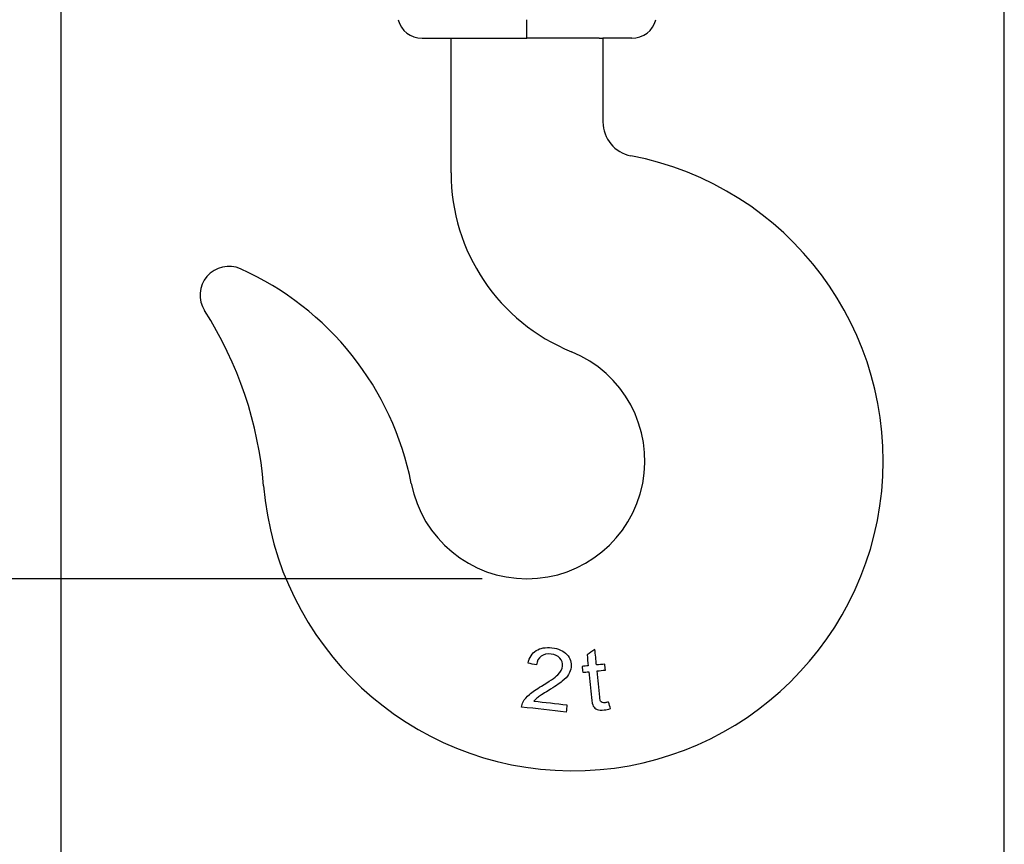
# Model space of a CAD drawing. Header units: millimetres. Extents: x 3463 to 5556, y 393 to 1873.
# Tile 9 of 13: x 4699 to 4897, y 912 to 1078. Entities that reach past the tile are written whole.
import ezdxf

# ---------------------------------------------------------------- set-up
doc = ezdxf.new("R2010")
doc.units = ezdxf.units.MM
doc.dimstyles.get("Standard").update_dxf_attribs({"dimtxt": 20, "dimasz": 10, "dimexe": 9, "dimexo": 9, "dimgap": 10, "dimtad": 0, "dimtih": 1, "dimtoh": 1, "dimdsep": 46, "dimtxsty": 'Standard', "dimcen": 0.09, "dimadec": 0, "dimazin": 0, "dimtfac": 1, "dimtofl": 0, "dimtmove": 0, "dimatfit": 3, "dimfxl": 0, "dimtolj": 1, "dimtzin": 0, "dimarcsym": 0})

# ---------------------------------------------------------------- blocks, each defined once
blk = doc.blocks.new('*D3')
at = {"color": 0, "lineweight": -2}
for p, q in [((4165.88, 1541.52), (4410.54, 1541.52)), ((4401.54, 1531.52), (4401.54, 1273.58)), ((4401.54, 975.65), (4401.54, 1233.58)), ((4792.17, 965.65), (4392.54, 965.65))]:
    blk.add_line(p, q, dxfattribs=at)
at = {"color": 0, "lineweight": 18}
for points in [[(4399.88, 1531.52), (4403.21, 1531.52), (4401.54, 1541.52)], [(4399.88, 975.65), (4403.21, 975.65), (4401.54, 965.65)]]:
    blk.add_solid(points, dxfattribs=at)
at = {"layer": 'Defpoints', "color": 0, "lineweight": 18}
for p in [(4156.88, 1541.52), (4401.54, 965.65), (4801.17, 965.65)]:
    blk.add_point(p, dxfattribs=at)
at = {"color": 0, "lineweight": 18, "insert": (4401.54, 1253.58), "char_height": 20, "attachment_point": 5}
blk.add_mtext('\\A1;575', dxfattribs=at)

msp = doc.modelspace()

# ---------------------------------------------------------------- linework, layer by layer
for p, q in [((4707.322, 841.773), (4707.322, 1234.773)), ((4897.322, 841.773), (4897.322, 1234.773)), ((4801.172, 1074.523), (4801.172, 1078.279)), ((4801.172, 1074.523), (4801.172, 1078.279)), ((4780.05, 1074.523), (4785.872, 1074.523)), ((4785.872, 1047.423), (4785.872, 1074.523)), ((4785.872, 1074.523), (4786.61, 1074.523)), ((4786.61, 1074.523), (4801.172, 1074.523)), ((4815.734, 1074.523), (4801.172, 1074.523)), ((4815.734, 1074.523), (4816.472, 1074.523)), ((4816.472, 1074.523), (4816.472, 1057.668)), ((4822.294, 1074.523), (4816.473, 1074.523))]:
    msp.add_line(p, q)
for centre, radius, start, end in [((4780.05, 1079.523), 5, 194.40669, 270), ((4822.294, 1079.523), 5, 270, 345.59331), ((4823.408, 1057.668), 6.936, 180, 259.22116), ((4810.422, 989.457), 62.5, 184.65132, 79.22116), ((4824.762, 1047.423), 38.89, 180, 247.87726), ((4741.114, 1022.79), 5.8, 65.89802, 212.62908), ((4718.98, 973.315), 60, 11.06974, 65.89802), ((4671.382, 978.145), 77, 4.65132, 32.62908), ((4801.172, 989.395), 23.75, 191.06974, 67.87726)]:
    msp.add_arc(centre, radius, start, end)
for points in [[(4801.392, 948.644), (4801.642, 949.8), (4802.184, 950.643), (4803.018, 951.171)], [(4804.029, 950.041), (4803.496, 949.653), (4803.184, 949.07), (4803.09, 948.293)], [(4814.852, 951.428), (4814.329, 951.067), (4813.806, 950.705), (4813.283, 950.344)], [(4813.283, 950.344), (4813.358, 949.6), (4813.434, 948.857), (4813.509, 948.114)], [(4815.17, 948.282), (4815.064, 949.33), (4814.958, 950.379), (4814.852, 951.428)], [(4803.09, 948.293), (4802.524, 948.41), (4801.958, 948.527), (4801.392, 948.644)], [(4813.509, 948.114), (4813.1, 948.072), (4812.691, 948.031), (4812.282, 947.99)], [(4816.853, 948.452), (4816.292, 948.395), (4815.731, 948.338), (4815.17, 948.282)], [(4816.973, 947.262), (4816.933, 947.658), (4816.893, 948.055), (4816.853, 948.452)], [(4812.282, 947.99), (4812.323, 947.593), (4812.363, 947.196), (4812.403, 946.8)], [(4812.403, 946.8), (4812.811, 946.841), (4813.22, 946.882), (4813.629, 946.924)], [(4815.291, 947.092), (4815.851, 947.148), (4816.412, 947.205), (4816.973, 947.262)], [(4808.286, 944.996), (4807.712, 944.524), (4806.771, 943.892), (4805.466, 943.099)], [(4805.466, 943.099), (4804.378, 942.443), (4803.675, 941.994), (4803.363, 941.752)], [(4800.079, 939.801), (4800.109, 940.167), (4800.212, 940.516), (4800.392, 940.837)], [(4803.363, 941.752), (4803.047, 941.511), (4802.779, 941.261), (4802.564, 941.005)], [(4802.564, 941.005), (4804.787, 940.756), (4807.011, 940.506), (4809.234, 940.256)], [(4809.234, 940.256), (4809.179, 939.768), (4809.124, 939.28), (4809.069, 938.791)], [(4816.314, 940.725), (4816.174, 940.785), (4816.07, 940.874), (4815.998, 940.996)], [(4818.002, 939.482), (4817.877, 939.923), (4817.751, 940.365), (4817.626, 940.806)], [(4809.069, 938.791), (4806.073, 939.128), (4803.076, 939.464), (4800.079, 939.801)]]:
    msp.add_open_spline(points, degree=3)
for points, knots in [([(4803.018, 951.171), (4803.856, 951.698), (4804.92, 951.887), (4807.516, 951.596), (4808.512, 951.149), (4809.888, 949.656), (4810.175, 948.794), (4810.009, 947.319), (4809.843, 946.842), (4809.29, 945.933), (4808.864, 945.469), (4808.286, 944.996)], [0, 0, 0, 0, 0.2465853, 0.2465853, 0.4958292, 0.4958292, 0.745073, 0.745073, 0.8725365, 0.8725365, 1, 1, 1, 1]), ([(4807.816, 949.654), (4807.389, 950.12), (4806.793, 950.4), (4805.227, 950.575), (4804.562, 950.425), (4804.029, 950.041)], [0, 0, 0, 0, 0.4844444, 0.4844444, 1, 1, 1, 1]), ([(4807.368, 946.297), (4807.959, 946.887), (4808.289, 947.467), (4808.422, 948.65), (4808.242, 949.185), (4807.816, 949.654)], [0, 0, 0, 0, 0.4865591, 0.4865591, 1, 1, 1, 1]), ([(4800.392, 940.837), (4800.685, 941.371), (4801.112, 941.879), (4802.243, 942.853), (4803.044, 943.397), (4805.677, 944.945), (4806.774, 945.71), (4807.368, 946.297)], [0, 0, 0, 0, 0.2811177, 0.2811177, 0.5622353, 0.5622353, 1, 1, 1, 1]), ([(4813.629, 946.924), (4813.804, 945.196), (4813.978, 943.469), (4814.245, 940.825), (4814.376, 940.23), (4814.54, 939.961)], [0, 0, 0, 0, 0.6534296, 0.6534296, 1, 1, 1, 1]), ([(4815.998, 940.996), (4815.927, 941.114), (4815.867, 941.39), (4815.645, 943.581), (4815.468, 945.337), (4815.291, 947.092)], [0, 0, 0, 0, 0.1989351, 0.1989351, 1, 1, 1, 1]), ([(4817.626, 940.806), (4817.327, 940.738), (4817.085, 940.694), (4816.649, 940.65), (4816.458, 940.666), (4816.314, 940.725)], [0, 0, 0, 0, 0.432, 0.432, 1, 1, 1, 1]), ([(4814.54, 939.961), (4814.705, 939.688), (4814.962, 939.48), (4815.666, 939.197), (4816.145, 939.159), (4817.124, 939.258), (4817.541, 939.345), (4818.002, 939.482)], [0, 0, 0, 0, 0.3837719, 0.3837719, 0.7675439, 0.7675439, 1, 1, 1, 1])]:
    msp.add_open_spline(points, degree=3, knots=knots)

# ---------------------------------------------------------------- dimensions: what is measured, and where the dimension line sits
at = {"lineweight": 18}
dim = msp.add_linear_dim(base=(4401.543, 965.645), p1=(4156.882, 1541.523), p2=(4801.172, 965.645), angle=90, text='575', dimstyle='Standard', dxfattribs=at)
dim.commit()
dim.dimension.update_dxf_attribs({"geometry": '*D3', "text_midpoint": (4401.543, 1253.584)})

doc.saveas('drawing.dxf')
